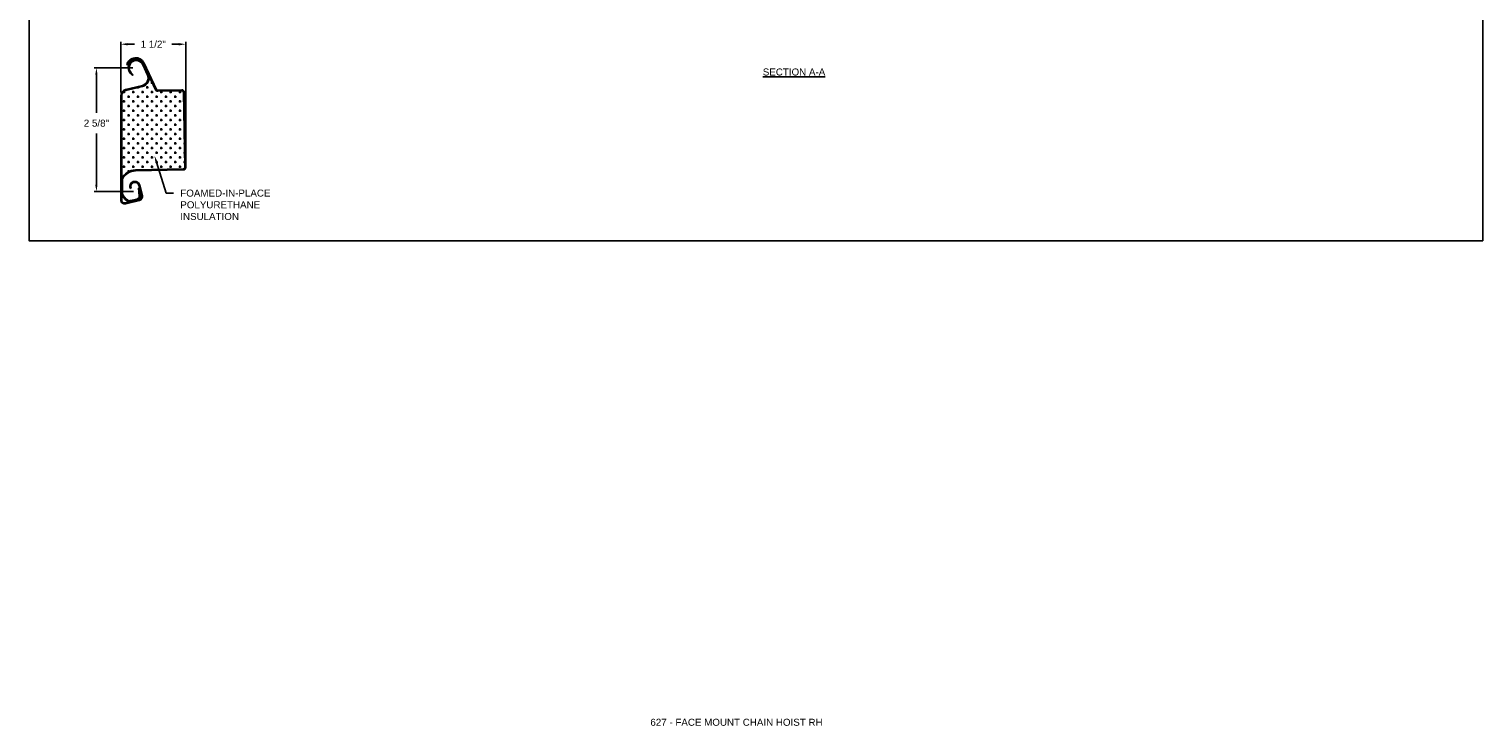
# Model space of a CAD drawing. Header units: inches. Extents: x 169.6 to 213.7, y 195.1 to 247.7.
# Tile 49 of 51: x 194.3 to 213.7, y 228 to 237.3. Entities that reach past the tile are written whole.
import ezdxf
from ezdxf import colors
from ezdxf.entities.mleader import LeaderData, LeaderLine
from ezdxf.math import Vec2, Vec3

# ---------------------------------------------------------------- set-up
doc = ezdxf.new("R2010")
doc.units = ezdxf.units.IN
doc.header["$LTSCALE"] = 0.25
doc.header["$MEASUREMENT"] = 0
doc.layers.add('ANNOTATIONS', color=1, linetype='Continuous')
doc.layers.add('DETAILS', color=4, linetype='Continuous')
doc.styles.add('ARIAL', font='arial.ttf', dxfattribs={"height": 0.09375})
doc.dimstyles.new('ARIAL', dxfattribs={"dimtxt": 0.09375, "dimasz": 0.09375, "dimexe": 0.03125, "dimexo": 0.046875, "dimgap": 0.09, "dimtad": 0, "dimtih": 1, "dimtoh": 1, "dimdec": 4, "dimzin": 0, "dimdsep": 46, "dimlunit": 4, "dimtxsty": 'ARIAL', "dimcen": 0.09, "dimadec": 0, "dimazin": 0, "dimtfac": 1, "dimtdec": 4, "dimtix": 1, "dimtofl": 0, "dimtmove": 0, "dimatfit": 3, "dimfxl": 0.18, "dimfrac": 2, "dimtolj": 1, "dimtzin": 0, "dimarcsym": 0})

# ---------------------------------------------------------------- blocks, each defined once
blk = doc.blocks.new('*D71')
at = {"layer": 'ANNOTATIONS', "color": 0, "lineweight": -2, "transparency": 16777216}
for p, q in [((195.479, 236.432), (195.479, 237.108)), ((195.573, 237.077), (195.666, 237.077)), ((196.257, 237.077), (196.164, 237.077)), ((196.351, 235.477), (196.351, 237.108))]:
    blk.add_line(p, q, dxfattribs=at)
at = {"layer": 'ANNOTATIONS', "color": 0, "transparency": 16777216}
for points in [[(195.573, 237.092), (195.573, 237.061), (195.479, 237.077)], [(196.257, 237.092), (196.257, 237.061), (196.351, 237.077)]]:
    blk.add_solid(points, dxfattribs=at)
at = {"layer": 'defpoints', "color": 0, "transparency": 16777216}
for p in [(196.351, 237.077), (195.479, 236.385), (196.351, 235.43)]:
    blk.add_point(p, dxfattribs=at)
at = {"layer": 'ANNOTATIONS', "color": 0, "transparency": 16777216, "insert": (195.915, 237.077), "char_height": 0.0938, "attachment_point": 5, "style": 'ARIAL'}
blk.add_mtext('\\A1;1 1/2"', dxfattribs=at)
blk = doc.blocks.new('*D72')
at = {"layer": 'ANNOTATIONS', "color": 0, "lineweight": -2, "transparency": 16777216}
for p, q in [((195.642, 236.761), (195.122, 236.761)), ((195.154, 236.668), (195.154, 236.158)), ((195.154, 235.199), (195.154, 235.881)), ((195.65, 235.106), (195.122, 235.106))]:
    blk.add_line(p, q, dxfattribs=at)
at = {"layer": 'ANNOTATIONS', "color": 0, "transparency": 16777216}
for points in [[(195.138, 236.668), (195.169, 236.668), (195.154, 236.761)], [(195.138, 235.199), (195.169, 235.199), (195.154, 235.106)]]:
    blk.add_solid(points, dxfattribs=at)
at = {"layer": 'defpoints', "color": 0, "transparency": 16777216}
for p in [(195.688, 236.761), (195.154, 235.106), (195.697, 235.106)]:
    blk.add_point(p, dxfattribs=at)
at = {"layer": 'ANNOTATIONS', "color": 0, "transparency": 16777216, "insert": (195.154, 236.02), "char_height": 0.0938, "attachment_point": 5, "style": 'ARIAL'}
blk.add_mtext('\\A1;2 5/8"', dxfattribs=at)

msp = doc.modelspace()

# ---------------------------------------------------------------- hatches: boundary and pattern name
at = {"layer": 'DETAILS'}
h = msp.add_hatch(dxfattribs=at)
h.set_pattern_fill('CROSS', color=256, scale=0.25, style=0)
h.set_pattern_definition([(0, (182.0687, 223.124095), (0.0625, 0.0625), [0.03125, -0.09375]), (90, (182.084324, 223.10847), (-0.0625, 0.0625), [0.03125, -0.09375])])
h.paths.add_polyline_path([(195.49226, 235.2811), (195.49482, 235.2811, -0.27814768), (195.67682, 235.39566), (196.31733, 235.40796, 0.41421356), (196.3374, 235.42882), (196.31812, 236.43307, 0.41421356), (196.29726, 236.45314), (195.97717, 236.447, -0.29621349), (195.9451, 236.46696), (195.84629, 236.6779), (195.84906, 236.66844, -0.46630766), (195.77309, 236.51267), (195.5484, 236.45664, 0.34432761), (195.49226, 236.38479)])

# ---------------------------------------------------------------- linework, layer by layer
at = {"layer": 'defpoints'}
msp.add_lwpolyline([(213.72204, 234.44685), (194.25216, 234.44685), (194.25216, 247.18196), (213.72204, 247.18196)], close=True, dxfattribs=at)
at = {"layer": 'DETAILS'}
for p, q in [((195.57434, 236.80091), (195.56157, 236.80421)), ((195.83702, 236.66308), (195.77591, 236.80034)), ((195.9451, 236.46696), (195.77975, 236.81995)), ((195.78795, 236.8057), (195.84906, 236.66844)), ((195.79169, 236.82554), (195.95685, 236.47296)), ((195.63683, 236.65901), (195.61145, 236.6844)), ((195.62077, 236.69372), (195.64615, 236.66834)), ((195.64615, 236.66834), (195.63683, 236.65901)), ((195.84906, 236.66844), (195.84629, 236.6779)), ((195.47908, 234.99514), (195.47908, 236.38479)), ((195.49226, 236.38479), (195.49226, 234.99514)), ((195.54521, 236.46944), (195.7699, 236.52546)), ((195.5484, 236.45664), (195.77309, 236.51267)), ((195.97578, 236.46118), (196.29596, 236.46733)), ((195.97717, 236.447), (196.29726, 236.45314)), ((196.31812, 236.43307), (196.3374, 235.42882)), ((196.3313, 236.43332), (196.35056, 235.43009)), ((196.31733, 235.40796), (195.67682, 235.39566)), ((196.31656, 235.39476), (195.67707, 235.38248)), ((195.49211, 235.27553), (195.49211, 235.06977)), ((195.49482, 235.2811), (195.49226, 235.2811)), ((195.5053, 235.27256), (195.5053, 235.07259)), ((195.61911, 235.14958), (195.60612, 235.14634)), ((195.61109, 234.98433), (195.69615, 235.00554)), ((195.71838, 235.15125), (195.73153, 235.15217)), ((195.72572, 235.04624), (195.71838, 235.15125)), ((195.75686, 235.05058), (195.72294, 235.18663)), ((195.73153, 235.15217), (195.73887, 235.04716)), ((195.73573, 235.18982), (195.76965, 235.05377)), ((195.54468, 234.95419), (195.72612, 234.99943)), ((195.72931, 234.98663), (195.54787, 234.94139))]:
    msp.add_line(p, q, dxfattribs=at)
for centre, radius, start, end in [((195.68047, 236.77344), 0.12282, 25.1, 165.490297), ((195.68047, 236.77344), 0.10963, 25.1, 165.490297), ((195.68846, 236.76141), 0.10891, 24, 225), ((195.68846, 236.76141), 0.09572, 24, 225), ((195.74572, 236.62243), 0.09994, 284, 24), ((195.74572, 236.62243), 0.11312, 284, 24), ((195.56631, 236.38479), 0.08724, 104, 180), ((195.56631, 236.38479), 0.07405, 104, 180), ((195.9765, 236.48167), 0.03468, 205.1, 271.1), ((195.97538, 236.48165), 0.02047, 205.1, 271.1), ((196.29663, 236.43266), 0.03468, 1.1, 91.1), ((196.29765, 236.43268), 0.02047, 1.1, 91.1), ((195.68081, 235.18745), 0.20824, 91.1, 154.978213), ((196.31589, 235.42943), 0.03468, 271.1, 1.1), ((196.31693, 235.42842), 0.02047, 271.1, 1.1), ((195.68081, 235.18745), 0.19506, 91.1, 154.132218), ((195.6692, 235.17323), 0.06857, 14, 203.092764), ((195.6692, 235.17323), 0.05539, 14, 205.282824), ((195.6964, 235.15993), 0.2233, 203.815296, 232.539913), ((195.6964, 235.15993), 0.21011, 204.562441, 232.539913), ((195.68668, 235.04351), 0.03913, 284, 4), ((195.68668, 235.04351), 0.05232, 284, 4), ((195.71591, 235.04038), 0.0422, 284, 14), ((195.71591, 235.04038), 0.05539, 284, 14), ((195.53447, 234.99514), 0.05539, 180, 284), ((195.53447, 234.99514), 0.0422, 180, 284), ((195.599, 235.03282), 0.06315, 232.539913, 284), ((195.599, 235.03282), 0.04997, 232.539913, 284)]:
    msp.add_arc(centre, radius, start, end, dxfattribs=at)

# ---------------------------------------------------------------- texts
at = {"layer": 'ANNOTATIONS', "insert": (204.49635, 236.75214), "char_height": 0.09375, "width": 1.3823677, "attachment_point": 2, "style": 'ARIAL'}
msp.add_mtext('{\\LSECTION A-A}', dxfattribs=at)
at = {"layer": 'ANNOTATIONS', "insert": (202.57261, 228.05267), "char_height": 0.09375, "width": 4.6220629, "attachment_point": 1, "line_spacing_factor": 0.86134, "style": 'ARIAL'}
msp.add_mtext('627 - FACE MOUNT CHAIN HOIST RH', dxfattribs=at)

# ---------------------------------------------------------------- dimensions: what is measured, and where the dimension line sits
at = {"layer": 'ANNOTATIONS'}
dim = msp.add_linear_dim(base=(196.35056, 237.07654), p1=(195.47908, 236.38479), p2=(196.35056, 235.43009), text='1 1/2"', dimstyle='ARIAL', dxfattribs=at)
dim.commit()
dim.dimension.update_dxf_attribs({"geometry": '*D71', "text_midpoint": (195.91482, 237.07654)})
dim = msp.add_linear_dim(base=(195.15367, 235.10555), p1=(195.68846, 236.76141), p2=(195.69685, 235.10555), angle=90, text='2 5/8"', dimstyle='ARIAL', dxfattribs=at)
dim.commit()
dim.dimension.update_dxf_attribs({"geometry": '*D72', "text_midpoint": (195.15367, 236.01995), "dimtype": 160})

# ---------------------------------------------------------------- leaders
ml = msp.add_multileader_mtext('Standard', dxfattribs=at)
ml.set_content('FOAMED-IN-PLACE\\PPOLYURETHANE\\PINSULATION', color=256, style='ARIAL')
ml.set_leader_properties()
ml.build(insert=Vec2(0, 0))
ml.multileader.update_dxf_attribs({"dogleg_length": 0.36, "arrow_head_size": 0.09375})
ctx = ml.context
ctx.base_point, ctx.char_height, ctx.arrow_head_size, ctx.landing_gap_size, ctx.plane_origin = Vec3(196.18728, 235.08438), 0.09375, 0.09375, 0.09, Vec3(195.49863, 234.04156)
notes = []
notes.append((ctx, [(0, (1, 1, 0), (196.08932, 235.08438), (1, 0), 0.09796, [(0, [(195.93126, 235.58779)], 0, [])])]))
ctx.mtext.insert, ctx.mtext.width, ctx.mtext.flow_direction = Vec3(196.27728, 235.13206), 1.4525567, 5
for ctx, leaders in notes:
    for number, flags, end, landing, length, lines in leaders:
        leader = LeaderData()
        leader.index, (leader.has_last_leader_line, leader.has_dogleg_vector, leader.attachment_direction) = number, flags
        leader.last_leader_point, leader.dogleg_vector, leader.dogleg_length = Vec3(end), Vec3(landing), length
        for number, points, colour, breaks in lines:
            line = LeaderLine()
            line.index, line.vertices, line.color, line.breaks = number, Vec3.list(points), colors.encode_raw_color(colour), breaks
            leader.lines.append(line)
        ctx.leaders.append(leader)

doc.saveas('drawing.dxf')
